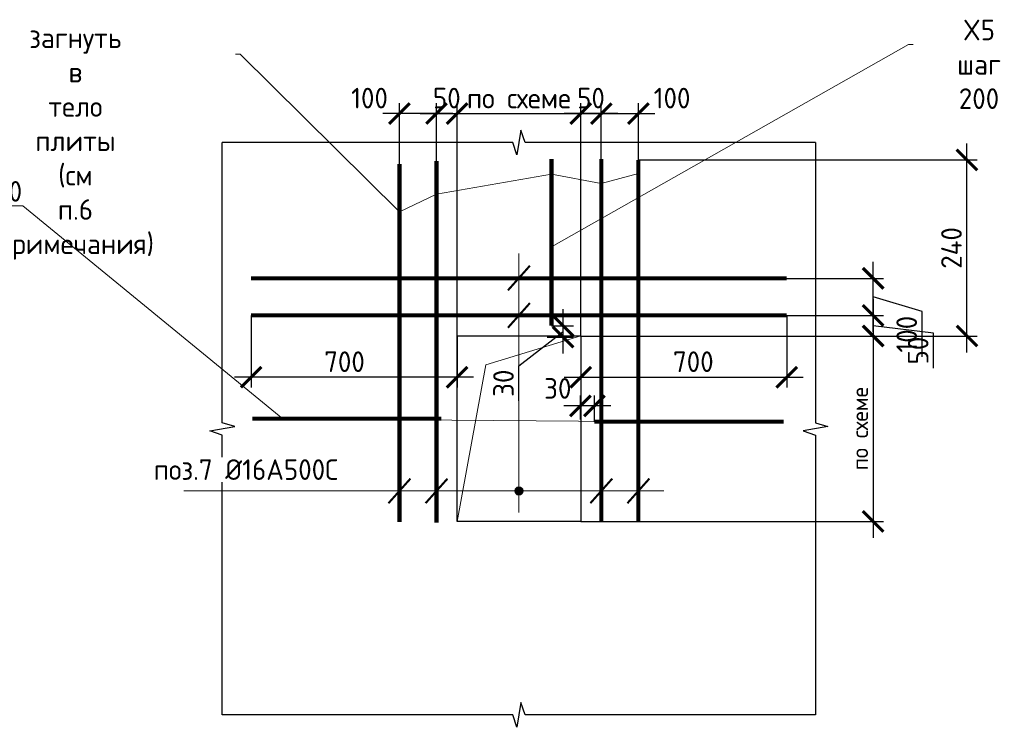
# Model space of a CAD drawing. Header units: millimetres. Extents: x 247266 to 730847, y -636031 to 10052.
# Tile 42 of 256: x 599038 to 610989, y -440521 to -431931. Entities that reach past the tile are written whole.
import ezdxf
from ezdxf import colors
from ezdxf.entities.mleader import LeaderData, LeaderLine
from ezdxf.math import Vec2, Vec3

# ---------------------------------------------------------------- set-up
doc = ezdxf.new("R2010")
doc.units = ezdxf.units.MM
for name, color, linetype, lineweight in [('Арматура', 7, 'Continuous', 40), ('Выноски', 7, 'Continuous', 20), ('подоснова', 7, 'Continuous', 5), ('СТЕНЫ', 7, 'Continuous', 30)]:
    doc.layers.add(name, color=color, linetype=linetype, lineweight=lineweight)
doc.layers.add('РАЗМЕРЫ', color=7, linetype='Continuous')
doc.styles.add('GOST-2.304_Type-B', font='GOST_Common.ttf')
doc.dimstyles.new('5х', dxfattribs={"dimscale": 100, "dimtxt": 2.5, "dimasz": 2.5, "dimexe": 1.25, "dimexo": 0, "dimtad": 1, "dimdec": 0, "dimlfac": 0.2, "dimtxsty": 'GOST-2.304_Type-B', "dimblk": 'ARCHTICK', "dimcen": 2.5, "dimdle": 2, "dimadec": 0, "dimazin": 2, "dimtfac": 0.75, "dimtdec": 0, "dimtmove": 1, "dimatfit": 3, "dimfxl": 1, "dimtolj": 1, "dimarcsym": 1})
doc.dimstyles.new('СПДС', dxfattribs={"dimscale": 100, "dimtxt": 2.5, "dimasz": 2.5, "dimexe": 1.25, "dimexo": 0, "dimtad": 1, "dimdec": 0, "dimtxsty": 'GOST-2.304_Type-B', "dimblk": 'ARCHTICK', "dimcen": 2.5, "dimdle": 2, "dimadec": 0, "dimazin": 2, "dimtfac": 0.75, "dimtdec": 0, "dimtmove": 1, "dimatfit": 3, "dimfxl": 1, "dimtolj": 1, "dimarcsym": 1})

# ---------------------------------------------------------------- blocks, each defined once
blk = doc.blocks.new('_ArchTick')
at = {"color": 0, "linetype": 'ByBlock', "const_width": 0.15}
blk.add_lwpolyline([(-0.5, -0.5), (0.5, 0.5)], dxfattribs=at)
blk = doc.blocks.new('*D2705')
at = {"layer": 'DEFPOINTS', "color": 0, "ltscale": 100}
for p in [(601847, -435521), (604347, -435771), (601847, -436271)]:
    blk.add_point(p, dxfattribs=at)
at = {"layer": 'РАЗМЕРЫ', "color": 0, "linetype": 'Continuous', "lineweight": -2}
for p, q in [((601847, -435521), (601847, -436396)), ((604347, -435771), (604347, -436396)), ((604547, -436271), (601647, -436271))]:
    blk.add_line(p, q, dxfattribs=at)
at = {"layer": 'РАЗМЕРЫ', "color": 0, "lineweight": -2, "ltscale": 100, "xscale": 250, "yscale": 250, "zscale": 250, "rotation": 180}
blk.add_blockref('_ArchTick', (601847, -436271), dxfattribs=at)
at = {"layer": 'РАЗМЕРЫ', "color": 0, "lineweight": -2, "ltscale": 100, "xscale": 250, "yscale": 250, "zscale": 250}
blk.add_blockref('_ArchTick', (604347, -436271), dxfattribs=at)
at = {"layer": 'РАЗМЕРЫ', "color": 0, "lineweight": 0, "ltscale": 100, "insert": (602980, -436083), "char_height": 250, "attachment_point": 5, "style": 'GOST-2.304_Type-B'}
blk.add_mtext('\\A1;700', dxfattribs=at)
blk = doc.blocks.new('*D2706')
at = {"layer": 'DEFPOINTS', "color": 0, "ltscale": 100}
for p in [(608347, -435521), (605847, -435771), (608347, -436271)]:
    blk.add_point(p, dxfattribs=at)
at = {"layer": 'РАЗМЕРЫ', "color": 0, "linetype": 'Continuous', "lineweight": -2}
for p, q in [((608347, -435521), (608347, -436396)), ((605847, -435771), (605847, -436396)), ((605647, -436271), (608547, -436271))]:
    blk.add_line(p, q, dxfattribs=at)
at = {"layer": 'РАЗМЕРЫ', "color": 0, "lineweight": -2, "ltscale": 100, "xscale": 250, "yscale": 250, "zscale": 250, "rotation": 180}
blk.add_blockref('_ArchTick', (605847, -436271), dxfattribs=at)
at = {"layer": 'РАЗМЕРЫ', "color": 0, "lineweight": -2, "ltscale": 100, "xscale": 250, "yscale": 250, "zscale": 250}
blk.add_blockref('_ArchTick', (608347, -436271), dxfattribs=at)
at = {"layer": 'РАЗМЕРЫ', "color": 0, "lineweight": 0, "ltscale": 100, "insert": (607214, -436083), "char_height": 250, "attachment_point": 5, "style": 'GOST-2.304_Type-B'}
blk.add_mtext('\\A1;700', dxfattribs=at)
blk = doc.blocks.new('*D2707')
at = {"layer": 'DEFPOINTS', "color": 0, "ltscale": 100}
for p in [(605847, -433071), (606097, -433771), (605847, -435771)]:
    blk.add_point(p, dxfattribs=at)
at = {"layer": 'РАЗМЕРЫ', "color": 0, "linetype": 'Continuous', "lineweight": -2}
for p, q in [((605847, -435771), (605847, -432946)), ((606097, -433771), (606097, -432946)), ((606297, -433071), (605647, -433071))]:
    blk.add_line(p, q, dxfattribs=at)
at = {"layer": 'РАЗМЕРЫ', "color": 0, "lineweight": -2, "ltscale": 100, "xscale": 250, "yscale": 250, "zscale": 250, "rotation": 180}
blk.add_blockref('_ArchTick', (605847, -433071), dxfattribs=at)
at = {"layer": 'РАЗМЕРЫ', "color": 0, "lineweight": -2, "ltscale": 100, "xscale": 250, "yscale": 250, "zscale": 250}
blk.add_blockref('_ArchTick', (606097, -433071), dxfattribs=at)
at = {"layer": 'РАЗМЕРЫ', "color": 0, "lineweight": 0, "ltscale": 100, "insert": (605972, -432883), "char_height": 250, "attachment_point": 5, "style": 'GOST-2.304_Type-B'}
blk.add_mtext('\\A1;50', dxfattribs=at)
blk = doc.blocks.new('*D2708')
at = {"layer": 'DEFPOINTS', "color": 0, "ltscale": 100}
for p in [(606547, -433071), (606097, -433771), (606547, -433798)]:
    blk.add_point(p, dxfattribs=at)
at = {"layer": 'РАЗМЕРЫ', "color": 0, "linetype": 'Continuous', "lineweight": -2}
for p, q in [((606097, -433771), (606097, -432946)), ((606547, -433798), (606547, -432946)), ((605897, -433071), (606747, -433071))]:
    blk.add_line(p, q, dxfattribs=at)
at = {"layer": 'РАЗМЕРЫ', "color": 0, "lineweight": -2, "ltscale": 100, "xscale": 250, "yscale": 250, "zscale": 250, "rotation": 180}
blk.add_blockref('_ArchTick', (606097, -433071), dxfattribs=at)
at = {"layer": 'РАЗМЕРЫ', "color": 0, "lineweight": -2, "ltscale": 100, "xscale": 250, "yscale": 250, "zscale": 250}
blk.add_blockref('_ArchTick', (606547, -433071), dxfattribs=at)
at = {"layer": 'РАЗМЕРЫ', "color": 0, "lineweight": 0, "ltscale": 100, "insert": (606956, -432883), "char_height": 250, "attachment_point": 5, "style": 'GOST-2.304_Type-B'}
blk.add_mtext('\\A1;100', dxfattribs=at)
blk = doc.blocks.new('*D2709')
at = {"layer": 'DEFPOINTS', "color": 0, "ltscale": 100}
for p in [(604347, -433071), (604097, -433771), (604347, -435771)]:
    blk.add_point(p, dxfattribs=at)
at = {"layer": 'РАЗМЕРЫ', "color": 0, "linetype": 'Continuous', "lineweight": -2}
for p, q in [((604097, -433771), (604097, -432946)), ((604347, -435771), (604347, -432946)), ((603897, -433071), (604547, -433071))]:
    blk.add_line(p, q, dxfattribs=at)
at = {"layer": 'РАЗМЕРЫ', "color": 0, "lineweight": -2, "ltscale": 100, "xscale": 250, "yscale": 250, "zscale": 250, "rotation": 180}
blk.add_blockref('_ArchTick', (604097, -433071), dxfattribs=at)
at = {"layer": 'РАЗМЕРЫ', "color": 0, "lineweight": -2, "ltscale": 100, "xscale": 250, "yscale": 250, "zscale": 250}
blk.add_blockref('_ArchTick', (604347, -433071), dxfattribs=at)
at = {"layer": 'РАЗМЕРЫ', "color": 0, "lineweight": 0, "ltscale": 100, "insert": (604222, -432883), "char_height": 250, "attachment_point": 5, "style": 'GOST-2.304_Type-B'}
blk.add_mtext('\\A1;50', dxfattribs=at)
blk = doc.blocks.new('*D2710')
at = {"layer": 'DEFPOINTS', "color": 0, "ltscale": 100}
for p in [(603647, -433071), (603647, -433771), (604097, -433771)]:
    blk.add_point(p, dxfattribs=at)
at = {"layer": 'РАЗМЕРЫ', "color": 0, "linetype": 'Continuous', "lineweight": -2}
for p, q in [((603647, -433771), (603647, -432946)), ((604097, -433771), (604097, -432946)), ((604297, -433071), (603447, -433071))]:
    blk.add_line(p, q, dxfattribs=at)
at = {"layer": 'РАЗМЕРЫ', "color": 0, "lineweight": -2, "ltscale": 100, "xscale": 250, "yscale": 250, "zscale": 250, "rotation": 180}
blk.add_blockref('_ArchTick', (603647, -433071), dxfattribs=at)
at = {"layer": 'РАЗМЕРЫ', "color": 0, "lineweight": -2, "ltscale": 100, "xscale": 250, "yscale": 250, "zscale": 250}
blk.add_blockref('_ArchTick', (604097, -433071), dxfattribs=at)
at = {"layer": 'РАЗМЕРЫ', "color": 0, "lineweight": 0, "ltscale": 100, "insert": (603284, -432883), "char_height": 250, "attachment_point": 5, "style": 'GOST-2.304_Type-B'}
blk.add_mtext('\\A1;100', dxfattribs=at)
blk = doc.blocks.new('*D2711')
at = {"layer": 'DEFPOINTS', "color": 0, "ltscale": 100}
for p in [(608347, -435521), (605847, -435771), (609397, -435771)]:
    blk.add_point(p, dxfattribs=at)
at = {"layer": 'РАЗМЕРЫ', "color": 0, "linetype": 'Continuous', "lineweight": -2}
for p, q in [((609397, -435321), (609397, -435971)), ((608347, -435521), (609522, -435521)), ((610130, -435736), (609397, -435646)), ((605847, -435771), (609522, -435771)), ((610130, -436161), (610130, -435736))]:
    blk.add_line(p, q, dxfattribs=at)
at = {"layer": 'РАЗМЕРЫ', "color": 0, "lineweight": -2, "ltscale": 100, "xscale": 250, "yscale": 250, "zscale": 250}
for p, rotation in [((609397, -435521), 90), ((609397, -435771), 270)]:
    blk.add_blockref('_ArchTick', p, dxfattribs=dict(at, rotation=rotation))
at = {"layer": 'РАЗМЕРЫ', "color": 0, "lineweight": 0, "ltscale": 100, "insert": (609943, -435948), "char_height": 250, "attachment_point": 5, "rotation": 90, "style": 'GOST-2.304_Type-B'}
blk.add_mtext('\\A1;50', dxfattribs=at)
blk = doc.blocks.new('*D2712')
at = {"layer": 'DEFPOINTS', "color": 0, "ltscale": 100}
for p in [(608347, -435071), (609397, -435071), (608347, -435521)]:
    blk.add_point(p, dxfattribs=at)
at = {"layer": 'РАЗМЕРЫ', "color": 0, "linetype": 'Continuous', "lineweight": -2}
for p, q in [((609397, -435721), (609397, -434871)), ((608347, -435071), (609522, -435071)), ((609991, -435474), (609397, -435296)), ((609991, -436024), (609991, -435474)), ((608347, -435521), (609522, -435521))]:
    blk.add_line(p, q, dxfattribs=at)
at = {"layer": 'РАЗМЕРЫ', "color": 0, "lineweight": -2, "ltscale": 100, "xscale": 250, "yscale": 250, "zscale": 250}
for p, rotation in [((609397, -435071), 90), ((609397, -435521), 270)]:
    blk.add_blockref('_ArchTick', p, dxfattribs=dict(at, rotation=rotation))
at = {"layer": 'РАЗМЕРЫ', "color": 0, "lineweight": 0, "ltscale": 100, "insert": (609804, -435749), "char_height": 250, "attachment_point": 5, "rotation": 90, "style": 'GOST-2.304_Type-B'}
blk.add_mtext('\\A1;100', dxfattribs=at)
blk = doc.blocks.new('*D2713')
at = {"layer": 'DEFPOINTS', "color": 0, "ltscale": 100}
for p in [(605847, -433071), (604347, -435771), (605847, -435771)]:
    blk.add_point(p, dxfattribs=at)
at = {"layer": 'РАЗМЕРЫ', "color": 0, "linetype": 'Continuous', "lineweight": -2}
for p, q in [((604347, -435771), (604347, -432946)), ((605847, -435771), (605847, -432946)), ((604147, -433071), (606047, -433071))]:
    blk.add_line(p, q, dxfattribs=at)
at = {"layer": 'РАЗМЕРЫ', "color": 0, "lineweight": -2, "ltscale": 100, "xscale": 250, "yscale": 250, "zscale": 250, "rotation": 180}
blk.add_blockref('_ArchTick', (604347, -433071), dxfattribs=at)
at = {"layer": 'РАЗМЕРЫ', "color": 0, "lineweight": -2, "ltscale": 100, "xscale": 250, "yscale": 250, "zscale": 250}
blk.add_blockref('_ArchTick', (605847, -433071), dxfattribs=at)
at = {"layer": 'РАЗМЕРЫ', "color": 0, "lineweight": 0, "ltscale": 100, "insert": (605097, -432883), "char_height": 250, "attachment_point": 5, "style": 'GOST-2.304_Type-B'}
blk.add_mtext('\\A1;по схеме', dxfattribs=at)
blk = doc.blocks.new('*D2714')
at = {"layer": 'DEFPOINTS', "color": 0, "ltscale": 100}
for p in [(605847, -435771), (605847, -438021), (609397, -438021)]:
    blk.add_point(p, dxfattribs=at)
at = {"layer": 'РАЗМЕРЫ', "color": 0, "linetype": 'Continuous', "lineweight": -2}
for p, q in [((609397, -435571), (609397, -438221)), ((605847, -435771), (609522, -435771)), ((605847, -438021), (609522, -438021))]:
    blk.add_line(p, q, dxfattribs=at)
at = {"layer": 'РАЗМЕРЫ', "color": 0, "lineweight": -2, "ltscale": 100, "xscale": 250, "yscale": 250, "zscale": 250}
for p, rotation in [((609397, -435771), 90), ((609397, -438021), 270)]:
    blk.add_blockref('_ArchTick', p, dxfattribs=dict(at, rotation=rotation))
at = {"layer": 'РАЗМЕРЫ', "color": 0, "lineweight": 0, "ltscale": 100, "insert": (609235, -436896), "char_height": 250, "attachment_point": 5, "rotation": 90, "style": 'GOST-2.304_Type-B'}
blk.add_mtext('\\A1;{\\H0.8x;по схеме}', dxfattribs=at)
blk = doc.blocks.new('_None')
blk = doc.blocks.new('*D2715')
at = {"layer": 'DEFPOINTS', "color": 0, "ltscale": 100}
for p in [(605493, -435647), (605633, -435647), (605442, -435784)]:
    blk.add_point(p, dxfattribs=at)
at = {"layer": 'РАЗМЕРЫ', "color": 0, "lineweight": -2}
for p, q in [((605633, -435984), (605633, -435447)), ((605097, -436132), (605633, -435715)), ((605493, -435647), (605758, -435647)), ((605442, -435784), (605758, -435784)), ((605097, -436557), (605097, -436132))]:
    blk.add_line(p, q, dxfattribs=at)
at = {"layer": 'РАЗМЕРЫ', "color": 0, "lineweight": -2, "ltscale": 100, "xscale": 250, "yscale": 250, "zscale": 250}
for p, rotation in [((605633, -435647), 90), ((605633, -435784), 270)]:
    blk.add_blockref('_ArchTick', p, dxfattribs=dict(at, rotation=rotation))
at = {"layer": 'РАЗМЕРЫ', "color": 0, "lineweight": 0, "ltscale": 100, "insert": (604910, -436344), "char_height": 250, "attachment_point": 5, "rotation": 90, "style": 'GOST-2.304_Type-B'}
blk.add_mtext('\\A1;30', dxfattribs=at)
blk = doc.blocks.new('*D2716')
at = {"layer": 'DEFPOINTS', "color": 0, "ltscale": 100}
for p in [(605844, -436620), (605844, -436783), (606014, -436811)]:
    blk.add_point(p, dxfattribs=at)
at = {"layer": 'РАЗМЕРЫ', "color": 0, "lineweight": -2}
for p, q in [((605844, -436783), (605844, -436495)), ((606014, -436811), (606014, -436495)), ((606214, -436620), (605644, -436620))]:
    blk.add_line(p, q, dxfattribs=at)
at = {"layer": 'РАЗМЕРЫ', "color": 0, "lineweight": -2, "ltscale": 100, "xscale": 250, "yscale": 250, "zscale": 250, "rotation": 180}
blk.add_blockref('_ArchTick', (605844, -436620), dxfattribs=at)
at = {"layer": 'РАЗМЕРЫ', "color": 0, "lineweight": -2, "ltscale": 100, "xscale": 250, "yscale": 250, "zscale": 250}
blk.add_blockref('_ArchTick', (606014, -436620), dxfattribs=at)
at = {"layer": 'РАЗМЕРЫ', "color": 0, "lineweight": 0, "ltscale": 100, "insert": (605569, -436407), "char_height": 250, "attachment_point": 5, "style": 'GOST-2.304_Type-B'}
blk.add_mtext('\\A1;30', dxfattribs=at)
blk = doc.blocks.new('*D2937')
at = {"layer": 'DEFPOINTS', "color": 0, "ltscale": 100}
for p in [(606547, -433633), (610535, -433633), (606422, -435771)]:
    blk.add_point(p, dxfattribs=at)
at = {"layer": 'РАЗМЕРЫ', "color": 0, "lineweight": -2}
for p, q in [((610535, -435971), (610535, -433433)), ((606547, -433633), (610660, -433633)), ((606422, -435771), (610660, -435771))]:
    blk.add_line(p, q, dxfattribs=at)
at = {"layer": 'РАЗМЕРЫ', "color": 0, "lineweight": -2, "ltscale": 100, "xscale": 250, "yscale": 250, "zscale": 250}
for p, rotation in [((610535, -433633), 90), ((610535, -435771), 270)]:
    blk.add_blockref('_ArchTick', p, dxfattribs=dict(at, rotation=rotation))
at = {"layer": 'РАЗМЕРЫ', "color": 0, "lineweight": 0, "ltscale": 100, "insert": (610347, -434702), "char_height": 250, "attachment_point": 5, "rotation": 90, "style": 'GOST-2.304_Type-B'}
blk.add_mtext('\\A1;240', dxfattribs=at)

msp = doc.modelspace()

# ---------------------------------------------------------------- hatches: boundary and pattern name
at = {"layer": 'РАЗМЕРЫ'}
h = msp.add_hatch(color=256, dxfattribs=at)
h.dxf.hatch_style = 1
h.paths.add_polyline_path([(605097.26, -437601.32), (605097.26, -437651.32), (605147.26, -437651.32, 0.41421356)])
h.paths.add_polyline_path([(605147.26, -437651.32), (605097.26, -437651.32), (605097.26, -437701.32, 0.41421356)])
h.paths.add_polyline_path([(605097.26, -437651.32), (605047.26, -437651.32, 0.41421356), (605097.26, -437701.32)])
h.paths.add_polyline_path([(605097.26, -437601.32, 0.41421356), (605047.26, -437651.32), (605097.26, -437651.32)])

# ---------------------------------------------------------------- linework, layer by layer
at = {"layer": 'Арматура', "const_width": 50}
for points in [[(603647.26, -438026.9), (603647.26, -433681.61)], [(604097.26, -438036.33), (604097.26, -433646.95)], [(605492.66, -433622.45), (605492.66, -435647.24)], [(606097.26, -438020.72), (606097.26, -433622.45)], [(606547.26, -438020.72), (606547.26, -433633.47)], [(608347.26, -435070.72), (601847.26, -435070.72)], [(608347.26, -435520.72), (601847.26, -435520.72)], [(601860.28, -436773.76), (604155.34, -436773.76)], [(606014.46, -436811.32), (608309.52, -436811.32)]]:
    msp.add_lwpolyline(points, dxfattribs=at)
at = {"layer": 'Выноски', "ltscale": 0.1}
for p, q in [((605097.26, -434770.72), (605097.26, -437912.99)), ((604697.26, -436120.72), (605847.26, -435770.72)), ((604347.26, -438020.72), (604697.26, -436120.72)), ((601028.56, -437651.32), (606856.77, -437651.32))]:
    msp.add_line(p, q, dxfattribs=at)
at = {"layer": 'Выноски', "ltscale": 0.1, "const_width": 25}
for points in [[(605230.38, -434917.83), (604964.13, -435216.35)], [(605230.38, -435371.46), (604964.13, -435669.97)], [(603780.38, -437502.07), (603514.13, -437800.58)], [(604230.38, -437502.07), (603964.13, -437800.58)], [(606230.38, -437502.07), (605964.13, -437800.58)], [(606680.38, -437502.07), (606414.13, -437800.58)]]:
    msp.add_lwpolyline(points, dxfattribs=at)
at = {"layer": 'Выноски'}
msp.add_circle((605097.26, -437651.32), 50, dxfattribs=at)
at = {"layer": 'РАЗМЕРЫ'}
for points in [[(608697.26, -433420.72), (605174.7, -433420.72), (605122.26, -433270.72), (605072.26, -433570.72), (605025.14, -433420.72), (601497.26, -433420.72)], [(601497.26, -440370.72), (601497.26, -436973.17), (601347.26, -436920.72), (601647.26, -436870.72), (601497.26, -436823.6), (601497.26, -433420.72)], [(608697.26, -433420.72), (608697.26, -436823.6), (608847.26, -436870.72), (608547.26, -436920.72), (608697.26, -436973.17), (608697.26, -440370.72)], [(608697.26, -440370.72), (605174.7, -440370.72), (605122.26, -440220.72), (605072.26, -440520.72), (605025.14, -440370.72), (601497.26, -440370.72)]]:
    msp.add_lwpolyline(points, dxfattribs=at)
at = {"layer": 'СТЕНЫ'}
msp.add_lwpolyline([(604347.26, -435770.72), (605847.26, -435770.72), (605847.26, -438020.72), (604347.26, -438020.72)], close=True, dxfattribs=at)

# ---------------------------------------------------------------- dimensions: what is measured, and where the dimension line sits
at = {"layer": 'РАЗМЕРЫ', "linetype": 'Continuous', "lineweight": 0}
for base, p1, p2, text, picture, middle in [((605847.26, -433070.72), (604347.26, -435770.72), (605847.26, -435770.72), 'по схеме', '*D2713', (605097.26, -433070.72)), ((603647.26, -433070.72), (604097.26, -433770.72), (603647.26, -433770.72), '100', '*D2710', (603284.29, -433070.72)), ((606547.26, -433070.72), (606097.26, -433770.72), (606547.26, -433797.93), '100', '*D2708', (606956.19, -433070.72)), ((601847.26, -436270.72), (604347.26, -435770.72), (601847.26, -435520.72), '700', '*D2705', (602980.44, -436270.72))]:
    dim = msp.add_linear_dim(base=base, p1=p1, p2=p2, text=text, dimstyle='5х', dxfattribs=at)
    dim.commit()
    dim.dimension.update_dxf_attribs({"geometry": picture, "text_midpoint": middle, "dimtype": 160})
for base, p1, p2, picture, middle in [((604347.26, -433070.72), (604097.26, -433770.72), (604347.26, -435770.72), '*D2709', (604222.26, -433070.72)), ((605847.26, -433070.72), (606097.26, -433770.72), (605847.26, -435770.72), '*D2707', (605972.26, -433070.72))]:
    dim = msp.add_linear_dim(base=base, p1=p1, p2=p2, dimstyle='5х', dxfattribs=at)
    dim.commit()
    dim.dimension.update_dxf_attribs({"geometry": picture, "text_midpoint": middle, "dimtype": 160})
at = {"layer": 'РАЗМЕРЫ', "lineweight": 0}
dim = msp.add_linear_dim(base=(610534.67, -433633.47), p1=(606422.03, -435770.72), p2=(606547.26, -433633.47), angle=90, text='240', dimstyle='СПДС', dxfattribs=at)
dim.commit()
dim.dimension.update_dxf_attribs({"geometry": '*D2937', "text_midpoint": (610347.04, -434702.09)})
at = {"layer": 'РАЗМЕРЫ', "linetype": 'Continuous', "lineweight": 0}
for base, p1, p2, text, picture, middle in [((609397.26, -435070.72), (608347.26, -435520.72), (608347.26, -435070.72), '100', '*D2712', (609803.76, -435536.46)), ((609397.26, -438020.72), (605847.26, -435770.72), (605847.26, -438020.72), '{\\H0.8x;по схеме}', '*D2714', (609234.76, -436895.72))]:
    dim = msp.add_linear_dim(base=base, p1=p1, p2=p2, angle=90, text=text, dimstyle='5х', dxfattribs=at)
    dim.commit()
    dim.dimension.update_dxf_attribs({"geometry": picture, "text_midpoint": middle})
dim = msp.add_linear_dim(base=(609397.26, -435770.72), p1=(608347.26, -435520.72), p2=(605847.26, -435770.72), angle=90, dimstyle='5х', dxfattribs=at)
dim.commit()
dim.dimension.update_dxf_attribs({"geometry": '*D2711', "text_midpoint": (610130.13, -435798.2), "dimtype": 160})
at = {"layer": 'РАЗМЕРЫ', "lineweight": 0}
dim = msp.add_linear_dim(base=(605633.34, -435647.24), p1=(605441.88, -435783.54), p2=(605492.66, -435647.24), angle=270, text='30', dimstyle='СПДС', dxfattribs=at)
dim.commit()
dim.dimension.update_dxf_attribs({"geometry": '*D2715', "text_midpoint": (605097.26, -436194.12), "dimtype": 160})
at = {"layer": 'РАЗМЕРЫ', "linetype": 'Continuous', "lineweight": 0}
dim = msp.add_linear_dim(base=(608347.26, -436270.72), p1=(605847.26, -435770.72), p2=(608347.26, -435520.72), angle=180, text='700', dimstyle='5х', dxfattribs=at)
dim.commit()
dim.dimension.update_dxf_attribs({"geometry": '*D2706', "text_midpoint": (607214.07, -436270.72), "dimtype": 160})
at = {"layer": 'РАЗМЕРЫ', "lineweight": 0}
dim = msp.add_linear_dim(base=(605844.2, -436619.85), p1=(606014.46, -436811.32), p2=(605844.2, -436782.62), text='30', dimstyle='СПДС', dxfattribs=at)
dim.commit()
dim.dimension.update_dxf_attribs({"geometry": '*D2716', "text_midpoint": (605569.34, -436594.22), "dimtype": 160})

# ---------------------------------------------------------------- leaders
at = {"layer": 'подоснова'}
ml = msp.add_multileader_mtext('Standard', dxfattribs=at)
ml.set_content('X5 шаг 200', color=256, style='GOST-2.304_Type-B')
ml.set_leader_properties(color=256, linetype='ByLayer', lineweight=15)
ml.set_arrow_properties(name='NONE')
ml.build(insert=Vec2(0, 0))
ml.multileader.update_dxf_attribs({"text_left_attachment_type": 6, "text_right_attachment_type": 6, "dogleg_length": 10, "arrow_head_size": 18})
ctx = ml.context
ctx.base_point, ctx.char_height, ctx.arrow_head_size, ctx.landing_gap_size, ctx.plane_origin = Vec3(609838.33, -432231.46), 250, 18, 20, Vec3(602843.1, -434433.45)
ctx.left_attachment, ctx.right_attachment, ctx.text_align_type = 6, 6, 1
notes = []
notes.append((ctx, [(0, (1, 1, 0), (609827.61, -432231.71), (1, 0), 10, [(2, [(605493.52, -434689.25)], 0, [])])]))
ctx.mtext.insert, ctx.mtext.width, ctx.mtext.alignment, ctx.mtext.flow_direction = Vec3(610681.44, -431931.46), 22.8978, 2, 5
ml = msp.add_multileader_mtext('Standard', dxfattribs=at)
ml.set_content(' загнуть в тело\\Pплиты (см п.6 примечания)', color=256, style='GOST-2.304_Type-B')
ml.set_leader_properties(color=256, linetype='ByLayer', lineweight=15)
ml.set_arrow_properties(name='NONE')
ml.build(insert=Vec2(0, 0))
ml.multileader.update_dxf_attribs({"text_left_attachment_type": 6, "text_right_attachment_type": 6, "dogleg_length": 10, "arrow_head_size": 18})
ctx = ml.context
ctx.base_point, ctx.char_height, ctx.arrow_head_size, ctx.landing_gap_size, ctx.plane_origin = Vec3(597728.26, -432351.51), 250, 18, 20, Vec3(595128.42, -433180.95)
ctx.left_attachment, ctx.right_attachment, ctx.text_align_type = 6, 6, 1
notes.append((ctx, [(1, (1, 1, 0), (601711.89, -432351.59), (-1, 0), 10, [(4, [(606547.26, -433797.93), (606097.26, -433919.54), (605492.66, -433804.81), (604097.26, -434047.97), (603647.26, -434263.09)], 0, [])])]))
ctx.mtext.insert, ctx.mtext.width, ctx.mtext.alignment, ctx.mtext.flow_direction = Vec3(599714.17, -432026.51), 22.8978, 2, 5
ml = msp.add_multileader_mtext('Standard', dxfattribs=at)
ml.set_content('X4 шаг 200', color=256, style='GOST-2.304_Type-B')
ml.set_leader_properties(color=256, linetype='ByLayer', lineweight=15)
ml.set_arrow_properties(name='NONE')
ml.build(insert=Vec2(0, 0))
ml.multileader.update_dxf_attribs({"text_left_attachment_type": 6, "text_right_attachment_type": 6, "dogleg_length": 10, "arrow_head_size": 18})
ctx = ml.context
ctx.base_point, ctx.char_height, ctx.arrow_head_size, ctx.landing_gap_size, ctx.plane_origin = Vec3(597353.69, -434190.53), 250, 18, 20, Vec3(602842.24, -435709.09)
ctx.left_attachment, ctx.right_attachment, ctx.text_align_type = 6, 6, 1
notes.append((ctx, [(1, (1, 1, 0), (599075.63, -434190.78), (-1, 0), 10, [(1, [(606845.84, -436811.32), (602230.76, -436777.89)], 0, [])])]))
ctx.mtext.insert, ctx.mtext.defined_height, ctx.mtext.alignment, ctx.mtext.flow_direction = Vec3(598209.29, -433890.53), 1616.85, 2, 5
for ctx, leaders in notes:
    for number, flags, end, landing, length, lines in leaders:
        leader = LeaderData()
        leader.index, (leader.has_last_leader_line, leader.has_dogleg_vector, leader.attachment_direction) = number, flags
        leader.last_leader_point, leader.dogleg_vector, leader.dogleg_length = Vec3(end), Vec3(landing), length
        for number, points, colour, breaks in lines:
            line = LeaderLine()
            line.index, line.vertices, line.color, line.breaks = number, Vec3.list(points), colors.encode_raw_color(colour), breaks
            leader.lines.append(line)
        ctx.leaders.append(leader)

# ---------------------------------------------------------------- next in the draw order: texts
at = {"layer": 'подоснова', "ltscale": 0.3, "insert": (600664.02, -437267.7), "char_height": 250, "width": 2433.6842, "attachment_point": 1, "style": 'GOST-2.304_Type-B', "bg_fill": 3, "box_fill_scale": 1.1, "bg_fill_color": 256, "bg_fill_transparency": 0}
msp.add_mtext('поз.7 %%C16А500С', dxfattribs=at)

# ---------------------------------------------------------------- next in the draw order: linework, layer by layer
at = {"layer": 'Выноски', "ltscale": 0.1}
msp.add_line((601028.56, -437651.32), (606856.77, -437651.32), dxfattribs=at)

doc.saveas('drawing.dxf')
